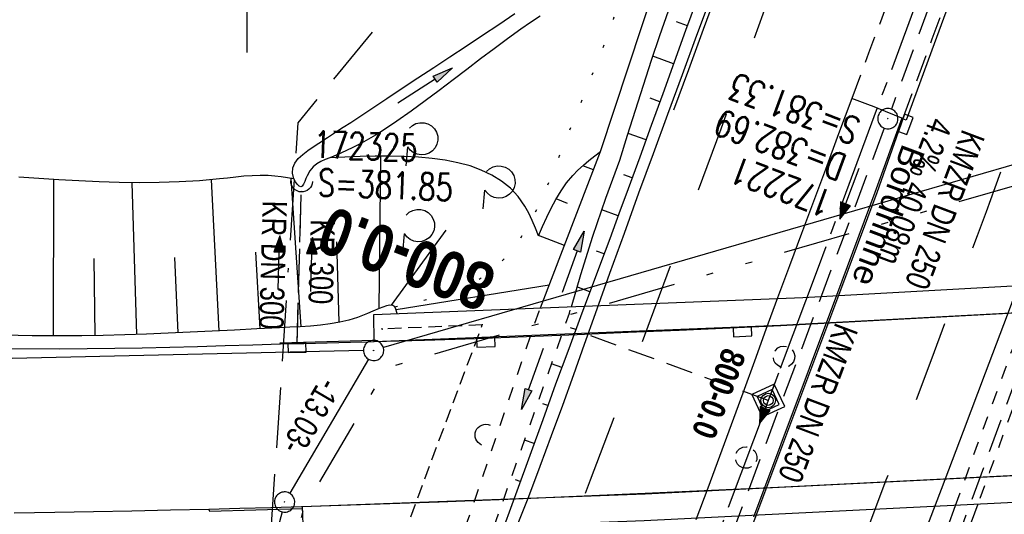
# Model space of a CAD drawing. Extents: x 508935 to 509681, y 453001 to 454023.
# Tile 19 of 36: x 509283 to 509356, y 453461 to 453497. Entities that reach past the tile are written whole.
import ezdxf
from ezdxf.enums import TextEntityAlignment as Align

# ---------------------------------------------------------------- set-up
doc = ezdxf.new("R2010")
doc.units = 0
doc.header["$LTSCALE"] = 10
doc.header["$MEASUREMENT"] = 0
for name, pattern in [('ACAD_ISO16W100', [73, 15, -6.5, 15, -6.5, 15, -7, 1, -7]), ('ACHSE', [5.5, 4, -0.5, 0.5, -0.5]), ('AUSGEZOGEN', [0]), ('LT00', [0]), ('LT01', [0.2, 0.1, -0.1]), ('LT02', [0.4, 0.2, -0.2]), ('LT07', [0.22, 0.02, -0.2]), ('LT09', [0.54, 0.2, -0.1, 0.02, -0.1, 0.02, -0.1]), ('LT11', [0.3, 0.2, -0.1]), ('LT12', [0.4, 0.3, -0.1]), ('LT17', [0.15, 0.1, -0.05]), ('STRICHLINIE2', [0.375, 0.25, -0.125])]:
    doc.linetypes.add(name, pattern=pattern)
doc.layers.get('0').update_dxf_attribs({"linetype": 'LT00'})
for name, color, linetype in [('--EK_FBR', 1, 'LT00'), ('--EK_Halt-Pfeil', 4, 'LT00'), ('--EK_Haltung', 7, 'STRICHLINIE2'), ('--EK_Haltung-Text', 140, 'LT00'), ('--EK_Schacht-Text', 5, 'LT00'), ('--EK_STATIONSZEICHEN', 19, 'LT00'), ('--EK_STATIONSZEICHEN_NR', 19, 'LT17'), ('--EL_DFK_AB_L', 21, 'LT00'), ('--EL_DFK_AB_P', 7, 'LT00'), ('--EL_Halt-Pfeil', 4, 'LT00'), ('--EL_Haltung', 182, 'STRICHLINIE2'), ('--EL_Haltung-Text', 182, 'LT00'), ('-AX-093', 35, 'ACHSE'), ('-STATIONSZEICHEN', 19, 'LT00'), ('-STATIONZEICHEN_NR', 19, 'LT00'), ('ABSTAND', 8, 'LT00'), ('BAB-KABEL', 220, 'ACAD_ISO16W100'), ('DFK_AB_L', 21, 'LT00'), ('DFK_AB_P', 7, 'LT00'), ('DL', 182, 'LT12'), ('DL_PFEIL', 201, 'LT00'), ('DL_TEXT', 182, 'LT00'), ('GEHOELZ_SYMB', 252, 'Continuous'), ('GEMARKUNGSGRENZE', 3, 'LT09'), ('MITTELSTREIFEN-Ü_LINIE', 250, 'LT11'), ('PFEIL', 140, 'AUSGEZOGEN'), ('RINNE_TEXT', 11, 'Continuous'), ('V118_AFBR_BAB', 250, 'LT00'), ('V118_BOESCH', 250, 'LT00'), ('V118_BOSCHUNG', 250, 'LT00'), ('V118_BR_KAPPE', 30, 'LT00'), ('V118_BR_WID', 30, 'LT17'), ('V118_BRUECK', 30, 'LT17'), ('V118_ENTWÄSSERUNG', 182, 'LT00'), ('V118_GEHOELZ', 250, 'LT07'), ('V118_GRABEN', 250, 'LT00'), ('V118_H_BORD', 8, 'LT00'), ('V118_KA_PRUF', 182, 'LT00'), ('V118_LD_MARK', 250, 'LT00'), ('V118_LG_MARK', 250, 'LT02'), ('V118_PARK_MS', 1, 'LT00'), ('V118_RASTER', 250, 'LT00'), ('V118_SINKK', 182, 'LT00'), ('V118_UK_DURCH', 182, 'LT00'), ('V118_Verdeckt', 253, 'LT00')]:
    doc.layers.add(name, color=color, linetype=linetype)
doc.styles.add('Arial', font='ARIAL.TTF')
doc.styles.add('Haltungsbeschriftung', font='ARIAL.TTF', dxfattribs={"width": 0.75})
doc.styles.add('Knoten', font='ARIALBD.TTF', dxfattribs={"width": 0.8, "height": 1.8})
doc.styles.add('schachtbeschriftung', font='romans.shx', dxfattribs={"width": 0.75, "height": 2})
doc.styles.get("Standard").update_dxf_attribs({"font": 'ARIAL.TTF'})

# ---------------------------------------------------------------- blocks, each defined once
blk = doc.blocks.new('SYMB0003')
at = {"color": 0, "linetype": 'ByBlock'}
for p, q in [((-0.015712, 0), (0.010166, 0.012015)), ((0, -0.021257), (-0.015712, 0)), ((0.010166, 0.012015), (0, -0.021257))]:
    blk.add_line(p, q, dxfattribs=at)
for points in [[(-0.031395, 0.499013), (-0.093691, 0.491144), (-0.154509, 0.475528), (-0.21289, 0.452414), (-0.267913, 0.422164), (-0.318712, 0.385257), (-0.364484, 0.342274), (-0.404509, 0.293893), (-0.438154, 0.240877), (-0.464888, 0.184062), (-0.484292, 0.124345), (-0.496058, 0.062667), (-0.5, 0)], [(0.5, 0), (0.496057, 0.062667), (0.484292, 0.124345), (0.464888, 0.184062), (0.438153, 0.240877), (0.404509, 0.293893), (0.364484, 0.342274), (0.318712, 0.385257), (0.267913, 0.422164), (0.21289, 0.452414), (0.154509, 0.475528), (0.093691, 0.491144), (0.031395, 0.499013), (-0.031395, 0.499013)], [(-0.5, 0), (-0.496058, -0.062667), (-0.484292, -0.124345), (-0.464888, -0.184062), (-0.438154, -0.240877), (-0.404509, -0.293893), (-0.364485, -0.342274), (-0.318712, -0.385257), (-0.267914, -0.422164), (-0.21289, -0.452414), (-0.154509, -0.475529), (-0.093691, -0.491144), (-0.031395, -0.499014), (0.031395, -0.499014)], [(0.031395, -0.499014), (0.093691, -0.491144), (0.154509, -0.475529), (0.21289, -0.452414), (0.267914, -0.422164), (0.318712, -0.385257), (0.364485, -0.342274), (0.404509, -0.293893), (0.438154, -0.240877), (0.464889, -0.184062), (0.484292, -0.124345), (0.496058, -0.062667), (0.5, 0)]]:
    blk.add_lwpolyline(points, dxfattribs=at)
blk = doc.blocks.new('Pfreil3')
at = {"layer": 'PFEIL'}
blk.add_hatch(color=256, dxfattribs=at).paths.add_polyline_path([(-1.549, 0.273), (-1.549, -0.273), (0, 0)])
for p, q in [((-1.549, 0), (-4.831, 0)), ((-1.549, -0.273), (-1.549, 0.273)), ((-1.549, 0.273), (0, 0)), ((0, 0), (-1.549, -0.273))]:
    blk.add_line(p, q, dxfattribs=at)
blk = doc.blocks.new('GEHOELZ_SYMB')
at = {"layer": 'GEHOELZ_SYMB'}
blk.add_line((0, 0), (1.4, 0), dxfattribs=at)
blk.add_lwpolyline([(-1.388, 0.017), (-1.612, 0.221), (-1.778, 0.474), (-1.876, 0.761), (-1.898, 1.063), (-1.844, 1.361), (-1.718, 1.636), (-1.526, 1.87), (-1.282, 2.05), (-1, 2.162), (-0.7, 2.2), (-0.4, 2.162), (-0.118, 2.05), (0.126, 1.87), (0.318, 1.636), (0.444, 1.361), (0.498, 1.063), (0.476, 0.761), (0.378, 0.474), (0.212, 0.221), (-0.012, 0.017)], dxfattribs=at)
blk = doc.blocks.new('SYMB0652')
at = {"color": 0, "linetype": 'ByBlock'}
blk.add_lwpolyline([(-0.15, -0.075), (0.15, -0.075), (0.15, 0.075), (-0.15, 0.075), (-0.15, -0.075)], dxfattribs=at)
blk = doc.blocks.new('SYMB1107')
at = {"color": 0, "linetype": 'ByBlock'}
for points in [[(-0.2, 0), (-0.196157, 0.039018), (-0.184776, 0.076537), (-0.166294, 0.111114), (-0.141421, 0.141421), (-0.111114, 0.166294), (-0.076537, 0.184776), (-0.039018, 0.196157), (0, 0.2)], [(0, 0.2), (0.039018, 0.196157), (0.076537, 0.184776), (0.111114, 0.166294), (0.141421, 0.141421), (0.166294, 0.111114), (0.184776, 0.076537), (0.196157, 0.039018), (0.2, 0)]]:
    blk.add_lwpolyline(points, dxfattribs=at)
blk = doc.blocks.new('SYMB0011')
at = {"color": 0, "linetype": 'ByBlock'}
for p, q in [((0.5, 0), (-0.5, 0)), ((0, 0.5), (0, -0.5))]:
    blk.add_line(p, q, dxfattribs=at)
blk = doc.blocks.new('SYMB0070')
at = {"color": 0, "linetype": 'ByBlock'}
for p, q in [((-0.5, 0), (0.2, 0)), ((0.5, 0), (0.2, 0.1)), ((0.2, 0.1), (0.2, 0)), ((0.468, 0), (0.21, 0.086)), ((0.21, 0.086), (0.21, -0.086)), ((0.21, -0.086), (0.468, 0)), ((0.22, -0.072), (0.437, 0)), ((0.23, -0.058), (0.405, 0)), ((0.24, -0.045), (0.374, 0)), ((0.342, 0), (0.25, 0.031)), ((0.25, 0.031), (0.25, -0.031)), ((0.25, -0.031), (0.342, 0)), ((0.26, -0.017), (0.31, 0)), ((0.27, -0.003), (0.279, 0))]:
    blk.add_line(p, q, dxfattribs=at)
for points in [[(0.2, 0), (0.2, -0.1), (0.5, 0)], [(0.437, 0), (0.22, 0.072), (0.22, -0.072)], [(0.405, 0), (0.23, 0.058), (0.23, -0.058)], [(0.374, 0), (0.24, 0.045), (0.24, -0.045)], [(0.31, 0), (0.26, 0.017), (0.26, -0.017)], [(0.279, 0), (0.27, 0.003), (0.27, -0.003)]]:
    blk.add_lwpolyline(points, dxfattribs=at)
blk = doc.blocks.new('Netzknoten_SYMB')
at = {"flags": 128}
blk.add_lwpolyline([(0, -0.864), (0.864, 0), (0, 0.864), (-0.864, 0)], close=True, dxfattribs=at)
blk.add_circle((0, 0), 0.36)

msp = doc.modelspace()

# ---------------------------------------------------------------- linework, layer by layer
at = {"layer": '--EK_FBR'}
for points in [[(509369.056, 453545.287), (509367.78, 453541.744), (509366.503, 453538.201), (509365.223, 453534.66), (509363.938, 453531.12), (509362.589, 453527.42), (509361.235, 453523.723), (509359.877, 453520.026), (509358.518, 453516.33), (509357.159, 453512.634), (509355.081, 453506.976), (509353.006, 453501.317), (509350.933, 453495.657), (509348.86, 453489.997), (509348.623, 453490.086)], [(509335.105, 453501.091), (509333.318, 453496.259), (509332.238, 453493.341), (509331.16, 453490.423), (509330.086, 453487.504), (509329.018, 453484.582), (509327.938, 453481.601), (509326.865, 453478.618), (509325.798, 453475.632), (509324.989, 453473.366), (509324.179, 453471.101), (509323.363, 453468.838), (509322.537, 453466.578), (509321.699, 453464.324), (509320.844, 453462.075), (509319.97, 453459.835)], [(509348.536, 453490.133), (509346.789, 453490.848), (509346.475, 453490.985), (509346.024, 453491.149), (509344.828, 453491.595)], [(509374.249, 453476.621), (509339.559, 453474.747), (509335.787, 453474.574), (509332.014, 453474.403), (509328.242, 453474.237), (509324.469, 453474.078), (509320.696, 453473.927), (509316.923, 453473.788), (509313.149, 453473.662), (509309.375, 453473.552), (509308.909, 453473.54)], [(509375.013, 453464.618), (509368.82, 453464.271), (509363.907, 453464.013), (509358.993, 453463.756), (509354.08, 453463.501), (509349.166, 453463.25), (509344.252, 453463.004), (509339.338, 453462.765), (509334.423, 453462.532), (509329.508, 453462.309), (509324.413, 453462.088), (509319.317, 453461.878), (509314.22, 453461.681), (509309.123, 453461.498), (509304.026, 453461.329), (509301.737, 453461.258), (509299.447, 453461.192), (509297.158, 453461.131), (509294.301, 453461.064), (509291.443, 453461.004), (509288.586, 453460.95), (509285.728, 453460.898), (509282.704, 453460.843)]]:
    msp.add_lwpolyline(points, dxfattribs=at)
at = {"layer": '--EK_FBR', "color": 2}
for points in [[(509365.263, 453499.77), (509364.013, 453496.303), (509362.755, 453492.838), (509361.169, 453488.508), (509359.571, 453484.182), (509357.962, 453479.859), (509356.343, 453475.54), (509354.716, 453471.224), (509353.083, 453466.909), (509351.445, 453462.597), (509349.805, 453458.285), (509348.163, 453453.974), (509346.522, 453449.663), (509344.882, 453445.351), (509343.203, 453440.925), (509341.526, 453436.498), (509339.85, 453432.071), (509338.173, 453427.645), (509336.495, 453423.219), (509334.813, 453418.794), (509333.127, 453414.371), (509331.434, 453409.949), (509329.734, 453405.531), (509328.025, 453401.115)], [(509344.828, 453491.595), (509343.851, 453488.969), (509342.873, 453486.343), (509341.985, 453483.962), (509341.097, 453481.58), (509340.211, 453479.198), (509339.328, 453476.815), (509338.464, 453474.465), (509337.602, 453472.114), (509336.741, 453469.763), (509335.88, 453467.412), (509335.015, 453465.063), (509334.144, 453462.715), (509333.267, 453460.37)], [(509348.623, 453490.086), (509346.674, 453484.599), (509343.839, 453477.002), (509337.611, 453460.39), (509336.62, 453457.754), (509335.626, 453455.12), (509334.629, 453452.486), (509333.63, 453449.853), (509330.261, 453440.98), (509326.887, 453432.108), (509323.507, 453423.239), (509320.121, 453414.372), (509316.728, 453405.508), (509314.427, 453399.511)], [(509308.909, 453473.54), (509307.644, 453473.507), (509305.914, 453473.464), (509304.183, 453473.42), (509302.452, 453473.375), (509300.405, 453473.317), (509298.359, 453473.256), (509296.312, 453473.196), (509294.265, 453473.14), (509292.218, 453473.091), (509290.171, 453473.052), (509288.124, 453473.027), (509286.077, 453473.018), (509282.412, 453473.05)]]:
    msp.add_lwpolyline(points, dxfattribs=at)
at = {"layer": '--EK_Haltung'}
for p, q in [((509360.975, 453526.889), (509347.76, 453490.807)), ((509347.238, 453489.401), (509333.674, 453453.283)), ((509362.347, 453485.34), (509348.623, 453448.008)), ((509303.697, 453473.46), (509304.009, 453484.718))]:
    msp.add_line(p, q, dxfattribs=at)
at = {"layer": '--EK_STATIONSZEICHEN_NR', "ltscale": 2}
msp.add_line((509338.631, 453469.208), (509324.534, 453474.337), dxfattribs=at)
at = {"layer": '--EL_DFK_AB_L'}
for p, q in [((509389.7, 453496.22), (509310.091, 453473.129)), ((509308.621, 453472.903), (509262.86, 453471.866)), ((509308.991, 453472.273), (509303.15, 453462.327)), ((509302.58, 453460.953), (509298.23, 453444.335))]:
    msp.add_line(p, q, dxfattribs=at)
at = {"layer": '--EL_Haltung'}
for p, q in [((509360.975, 453526.889), (509347.76, 453490.807)), ((509347.238, 453489.401), (509333.674, 453453.283)), ((509362.347, 453485.34), (509348.623, 453448.008)), ((509303.697, 453473.46), (509304.009, 453484.718))]:
    msp.add_line(p, q, dxfattribs=at)
at = {"layer": '-AX-093', "ltscale": 0.2}
msp.add_lwpolyline([(509421.108, 453701.84), (509413.569, 453679.444), (509405.955, 453657.074), (509398.265, 453634.73), (509390.5, 453612.412), (509382.659, 453590.12), (509374.743, 453567.855), (509366.751, 453545.617), (509358.684, 453523.406), (509350.542, 453501.222), (509342.325, 453479.067), (509334.033, 453456.939), (509325.666, 453434.839), (509317.225, 453412.768), (509308.708, 453390.725)], dxfattribs=at)
at = {"layer": 'BAB-KABEL', "ltscale": 0.03, "flags": 128}
msp.add_lwpolyline([(509470.498, 453944.783), (509458.213, 453903.635), (509438.346, 453830.974), (509425.006, 453786.032), (509416.388, 453764.895), (509399.934, 453736.191), (509391.242, 453726.852), (509356.85, 453688.506), (509364.571, 453673.951), (509363.843, 453665.801), (509354.502, 453630.094), (509353.324, 453624.95), (509351.14, 453623.785), (509343.564, 453618.4), (509335.99, 453613.306), (509348.501, 453587.189), (509341.218, 453550.179), (509337.425, 453531.646), (509314.683, 453503.08), (509303.742, 453489.799), (509300.964, 453447.524), (509302.847, 453431.611), (509291.049, 453400.172), (509282.588, 453378.578), (509275.729, 453361.066), (509266.257, 453337.014), (509263.488, 453328.718), (509250.644, 453294.879), (509245.885, 453283.23), (509235.169, 453259.782), (509212.847, 453210.093), (509199.317, 453179.062), (509194.545, 453166.613), (509176.335, 453125.194), (509165.056, 453100.23), (509153.731, 453075.477)], dxfattribs=at)
at = {"layer": 'DFK_AB_L'}
for p, q in [((509389.7, 453496.22), (509310.091, 453473.129)), ((509308.621, 453472.903), (509262.86, 453471.866)), ((509308.991, 453472.273), (509303.15, 453462.327)), ((509302.58, 453460.953), (509298.23, 453444.335))]:
    msp.add_line(p, q, dxfattribs=at)
at = {"layer": 'DL'}
msp.add_line((509303.697, 453473.46), (509304.009, 453484.718), dxfattribs=at)
at = {"layer": 'GEMARKUNGSGRENZE', "ltscale": 2.5, "flags": 128}
msp.add_lwpolyline([(509064.794, 453493.539), (509115.666, 453493.789), (509114.721, 453490.246), (509103.711, 453448.955), (509101.601, 453441.027), (509106.674, 453440.126), (509113.766, 453437.484), (509130.367, 453431.273), (509136.638, 453428.953), (509143.035, 453426.566), (509146.821, 453440.81), (509182.341, 453440.519), (509186.971, 453459.15), (509216.713, 453458.926), (509222.723, 453442.666), (509299.196, 453442.101), (509304.169, 453461.099), (509310.362, 453471.644), (509387.508, 453494.023), (509371.849, 453463.35), (509457.376, 453469.849), (509461.261, 453455.45), (509502.162, 453462.793), (509525.977, 453465.298)], dxfattribs=at)
at = {"layer": 'MITTELSTREIFEN-Ü_LINIE', "flags": 128}
for points in [[(509365.099, 453546.846), (509365.099, 453546.846), (509364.05, 453543.962), (509362.996, 453541.08), (509361.939, 453538.199), (509360.883, 453535.318), (509359.829, 453532.436), (509358.777, 453529.545), (509357.729, 453526.653), (509356.683, 453523.761), (509355.636, 453520.868), (509354.588, 453517.976), (509353.535, 453515.086), (509352.304, 453511.726), (509351.066, 453508.367), (509349.823, 453505.011), (509348.576, 453501.656), (509347.327, 453498.302), (509346.077, 453494.949), (509344.828, 453491.595)], [(509348.623, 453490.086), (509350.793, 453496.021), (509352.963, 453501.955), (509355.134, 453507.89), (509357.308, 453513.823), (509358.901, 453518.167), (509360.494, 453522.51), (509362.087, 453526.854), (509363.678, 453531.198), (509365.397, 453535.901), (509367.114, 453540.605), (509368.83, 453545.31), (509368.978, 453545.712)]]:
    msp.add_lwpolyline(points, dxfattribs=at)
at = {"layer": 'V118_AFBR_BAB'}
for points in [[(509335.105, 453501.091), (509333.318, 453496.259), (509332.238, 453493.341), (509331.16, 453490.423), (509330.086, 453487.504), (509329.018, 453484.582), (509327.938, 453481.601), (509326.865, 453478.618), (509325.798, 453475.632), (509324.989, 453473.366), (509324.179, 453471.101), (509323.363, 453468.838), (509322.537, 453466.578), (509321.699, 453464.324), (509320.844, 453462.075), (509319.97, 453459.835)], [(509374.249, 453476.621), (509339.559, 453474.747), (509335.787, 453474.574), (509332.014, 453474.403), (509328.242, 453474.237), (509324.469, 453474.078), (509320.696, 453473.927), (509316.923, 453473.788), (509313.149, 453473.662), (509309.375, 453473.552), (509308.909, 453473.54)], [(509375.013, 453464.618), (509368.82, 453464.271), (509363.907, 453464.013), (509358.993, 453463.756), (509354.08, 453463.501), (509349.166, 453463.25), (509344.252, 453463.004), (509339.338, 453462.765), (509334.423, 453462.532), (509329.508, 453462.309), (509324.413, 453462.088), (509319.317, 453461.878), (509314.22, 453461.681), (509309.123, 453461.498), (509304.026, 453461.329), (509301.737, 453461.258), (509299.447, 453461.192), (509297.158, 453461.131), (509294.301, 453461.064), (509291.443, 453461.004), (509288.586, 453460.95), (509285.728, 453460.898), (509282.704, 453460.843)]]:
    msp.add_lwpolyline(points, dxfattribs=at)
at = {"layer": 'V118_AFBR_BAB', "color": 0}
for points in [[(509365.263, 453499.77), (509364.013, 453496.303), (509362.755, 453492.838), (509361.169, 453488.508), (509359.571, 453484.182), (509357.962, 453479.859), (509356.343, 453475.54), (509354.716, 453471.224), (509353.083, 453466.909), (509351.445, 453462.597), (509349.805, 453458.285), (509348.163, 453453.974), (509346.522, 453449.663), (509344.882, 453445.351), (509343.203, 453440.925), (509341.526, 453436.498), (509339.85, 453432.071), (509338.173, 453427.645), (509336.495, 453423.219), (509334.813, 453418.794), (509333.127, 453414.371), (509331.434, 453409.949), (509329.734, 453405.531), (509328.025, 453401.115)], [(509344.828, 453491.595), (509343.851, 453488.969), (509342.873, 453486.343), (509341.985, 453483.962), (509341.097, 453481.58), (509340.211, 453479.198), (509339.328, 453476.815), (509338.464, 453474.465), (509337.602, 453472.114), (509336.741, 453469.763), (509335.88, 453467.412), (509335.015, 453465.063), (509334.144, 453462.715), (509333.267, 453460.37)], [(509348.623, 453490.086), (509346.674, 453484.599), (509343.839, 453477.002), (509337.611, 453460.39), (509336.62, 453457.754), (509335.626, 453455.12), (509334.629, 453452.486), (509333.63, 453449.853), (509330.261, 453440.98), (509326.887, 453432.108), (509323.507, 453423.239), (509320.121, 453414.372), (509316.728, 453405.508), (509314.427, 453399.511)], [(509308.909, 453473.54), (509307.644, 453473.507), (509305.914, 453473.464), (509304.183, 453473.42), (509302.452, 453473.375), (509300.405, 453473.317), (509298.359, 453473.256), (509296.312, 453473.196), (509294.265, 453473.14), (509292.218, 453473.091), (509290.171, 453473.052), (509288.124, 453473.027), (509286.077, 453473.018), (509282.412, 453473.05)]]:
    msp.add_lwpolyline(points, dxfattribs=at)
at = {"layer": 'V118_BOESCH'}
for points in [[(509333.609, 453499.65), (509332.507, 453496.637), (509331.655, 453494.288), (509330.805, 453491.937), (509329.955, 453489.587), (509329.102, 453487.238), (509328.242, 453484.891), (509327.559, 453483.047), (509326.873, 453481.205), (509326.184, 453479.364), (509325.495, 453477.523), (509325.003, 453476.201)], [(509321.59, 453481.419), (509321.361, 453481.995), (509321.123, 453482.561), (509320.868, 453483.106), (509320.586, 453483.619), (509320.086, 453484.331), (509319.508, 453484.948), (509318.857, 453485.477), (509318.138, 453485.925), (509317.356, 453486.297), (509316.516, 453486.6), (509315.625, 453486.84), (509314.686, 453487.023), (509313.706, 453487.157), (509312.689, 453487.246), (509311.641, 453487.297), (509310.567, 453487.317), (509309.472, 453487.312), (509308.361, 453487.288), (509307.239, 453487.251), (509306.113, 453487.208)], [(509321.59, 453481.419), (509321.894, 453482.109), (509322.206, 453482.792), (509322.533, 453483.463), (509322.883, 453484.115), (509323.264, 453484.742), (509323.683, 453485.337), (509324.148, 453485.895), (509324.524, 453486.279), (509324.923, 453486.645), (509325.339, 453486.996), (509325.767, 453487.337), (509326.201, 453487.674)], [(509303.462, 453485.634), (509302.986, 453485.712), (509302.511, 453485.783), (509302.035, 453485.842), (509301.558, 453485.88), (509300.956, 453485.895), (509300.353, 453485.876), (509299.748, 453485.832), (509299.144, 453485.772), (509298.538, 453485.703), (509297.933, 453485.635), (509296.447, 453485.499), (509294.96, 453485.41), (509293.472, 453485.362), (509291.984, 453485.35), (509290.495, 453485.37), (509289.007, 453485.417), (509287.52, 453485.485), (509286.034, 453485.57), (509284.548, 453485.667), (509283.065, 453485.77)], [(509311.111, 453475.652), (509311.02, 453475.989), (509310.944, 453476.146), (509310.786, 453476.254), (509310.57, 453476.271), (509310.316, 453476.222), (509310.043, 453476.131), (509309.771, 453476.022), (509309.319, 453475.83), (509308.916, 453475.658), (509308.541, 453475.503), (509308.174, 453475.366), (509307.53, 453475.17), (509306.853, 453475.015), (509306.149, 453474.893), (509305.422, 453474.801), (509304.678, 453474.73), (509303.922, 453474.677), (509303.161, 453474.634), (509302.399, 453474.597), (509300.71, 453474.514), (509299.043, 453474.429), (509297.395, 453474.346), (509295.763, 453474.266), (509294.143, 453474.192), (509292.532, 453474.127), (509290.927, 453474.072), (509289.325, 453474.031), (509287.722, 453474.005), (509286.115, 453473.996), (509284.049, 453474.013), (509281.974, 453474.059)]]:
    msp.add_lwpolyline(points, dxfattribs=at)
at = {"layer": 'V118_BOSCHUNG'}
for p, q in [((509332.635, 453496.988), (509331.836, 453497.282)), ((509331.611, 453494.168), (509330.071, 453494.734)), ((509330.592, 453491.346), (509329.868, 453491.613)), ((509329.571, 453488.526), (509328.241, 453489.014)), ((509309.787, 453476.029), (509309.902, 453487.316)), ((509325.672, 453486.299), (509324.877, 453486.605)), ((509328.542, 453485.707), (509327.92, 453485.936)), ((509285.625, 453473.997), (509285.649, 453485.594)), ((509291.815, 453474.101), (509291.458, 453485.354)), ((509297.91, 453474.372), (509297.351, 453485.576)), ((509303.991, 453474.681), (509303.265, 453485.667)), ((509323.749, 453483.824), (509322.904, 453484.15)), ((509327.502, 453482.893), (509326.284, 453483.341)), ((509310.694, 453476.277), (509314.748, 453481.834)), ((509323.516, 453480.699), (509321.598, 453481.438)), ((509306.826, 453475.008), (509306.632, 453480.976)), ((509300.946, 453474.525), (509300.623, 453480.199)), ((509326.453, 453480.083), (509325.893, 453480.288)), ((509288.727, 453474.019), (509288.636, 453479.728)), ((509294.876, 453474.225), (509294.635, 453479.806)), ((509311.033, 453475.952), (509322.393, 453477.786)), ((509325.402, 453477.273), (509324.449, 453477.623))]:
    msp.add_line(p, q, dxfattribs=at)
at = {"layer": 'V118_BR_KAPPE'}
for points in [[(509374.22, 453476.616), (509339.551, 453474.773), (509309.409, 453473.566), (509309.376, 453475.583), (509341.194, 453476.842), (509374.097, 453478.664), (509374.22, 453476.616)], [(509368.783, 453464.228), (509368.862, 453462.239), (509329.428, 453460.291), (509304.171, 453459.329), (509304.09, 453461.35), (509329.493, 453462.298), (509368.783, 453464.228)]]:
    msp.add_lwpolyline(points, dxfattribs=at)
at = {"layer": 'V118_BR_WID'}
for p, q in [((509317.428, 453474.811), (509309.998, 453474.509)), ((509312.118, 453460.592), (509317.428, 453474.811))]:
    msp.add_line(p, q, dxfattribs=at)
at = {"layer": 'V118_BRUECK', "flags": 128}
for points in [[(509340.593, 453472.525), (509340.578, 453472.298), (509340.499, 453472.084), (509340.364, 453471.898), (509340.177, 453471.753), (509339.958, 453471.666), (509339.725, 453471.649), (509339.508, 453471.703), (509339.31, 453471.816), (509339.15, 453471.978), (509339.044, 453472.177), (509339.005, 453472.431), (509339.049, 453472.69), (509339.166, 453472.924), (509339.346, 453473.106), (509339.552, 453473.205), (509339.781, 453473.24), (509340.012, 453473.212), (509340.224, 453473.123), (509340.408, 453472.964), (509340.535, 453472.757), (509340.593, 453472.525)], [(509336.905, 453464.182), (509336.698, 453464.234), (509336.51, 453464.34), (509336.358, 453464.491), (509336.253, 453464.676), (509336.2, 453464.883), (509336.202, 453465.096), (509336.257, 453465.292), (509336.36, 453465.468), (509336.505, 453465.612), (509336.743, 453465.735), (509337.009, 453465.775), (509337.272, 453465.727), (509337.466, 453465.617), (509337.625, 453465.456), (509337.737, 453465.259), (509337.79, 453465.044), (509337.776, 453464.818), (509337.696, 453464.605), (509337.56, 453464.422), (509337.368, 453464.279), (509337.143, 453464.196), (509336.905, 453464.182)]]:
    msp.add_lwpolyline(points, dxfattribs=at)
at = {"layer": 'V118_GEHOELZ', "flags": 128}
msp.add_lwpolyline([(509310.944, 453476.146), (509311.779, 453476.335), (509312.609, 453476.53), (509313.429, 453476.738), (509314.233, 453476.966), (509315.016, 453477.221), (509315.773, 453477.507), (509316.498, 453477.833), (509317.188, 453478.205), (509317.835, 453478.629), (509318.53, 453479.193), (509319.167, 453479.827), (509319.751, 453480.525), (509320.289, 453481.28), (509320.786, 453482.082), (509321.247, 453482.925), (509321.678, 453483.801), (509322.085, 453484.702), (509322.472, 453485.62), (509322.845, 453486.547), (509323.21, 453487.477), (509323.572, 453488.4), (509324.04, 453489.571), (509324.51, 453490.723), (509324.976, 453491.86), (509325.438, 453492.987), (509325.89, 453494.107), (509326.329, 453495.225), (509326.753, 453496.345), (509327.157, 453497.47), (509327.539, 453498.605), (509327.894, 453499.753), (509328.231, 453500.955), (509328.539, 453502.172), (509328.819, 453503.399), (509329.075, 453504.633), (509329.308, 453505.869), (509329.521, 453507.104), (509329.716, 453508.333), (509329.871, 453509.381), (509330.021, 453510.425), (509330.171, 453511.469), (509330.328, 453512.516), (509330.498, 453513.571), (509330.687, 453514.636), (509330.902, 453515.715), (509331.147, 453516.812), (509331.247, 453517.23), (509331.34, 453517.647), (509331.412, 453518.06), (509331.452, 453518.464), (509331.446, 453518.856), (509331.382, 453519.232), (509331.237, 453519.619), (509331.025, 453519.986), (509330.761, 453520.34), (509330.462, 453520.684), (509330.144, 453521.024), (509329.824, 453521.363), (509329.394, 453521.841), (509328.984, 453522.322), (509328.584, 453522.799), (509328.187, 453523.266), (509327.786, 453523.717), (509327.372, 453524.145), (509326.938, 453524.543), (509326.231, 453525.083), (509325.467, 453525.547), (509324.652, 453525.942), (509323.793, 453526.273), (509322.897, 453526.546), (509321.969, 453526.768), (509321.016, 453526.943), (509320.046, 453527.079), (509319.063, 453527.18), (509318.075, 453527.253), (509317.088, 453527.304), (509315.498, 453527.35), (509313.927, 453527.358), (509312.373, 453527.335), (509310.833, 453527.287), (509309.308, 453527.219), (509307.793, 453527.137), (509306.289, 453527.048), (509304.794, 453526.958), (509303.305, 453526.872), (509301.822, 453526.797), (509300.341, 453526.738), (509298.863, 453526.702), (509297.385, 453526.696), (509295.905, 453526.723), (509294.422, 453526.792), (509293.107, 453526.89), (509291.789, 453527.019), (509290.468, 453527.172), (509289.144, 453527.345), (509287.818, 453527.53), (509286.49, 453527.723), (509285.16, 453527.917), (509283.829, 453528.106), (509282.497, 453528.285), (509281.165, 453528.447), (509279.832, 453528.587), (509278.5, 453528.699), (509277.168, 453528.776), (509275.447, 453528.819), (509273.727, 453528.8), (509272.009, 453528.725), (509270.292, 453528.598), (509268.576, 453528.424), (509266.861, 453528.209), (509265.147, 453527.958), (509263.434, 453527.676), (509261.722, 453527.369), (509260.01, 453527.04), (509258.298, 453526.697), (509256.587, 453526.343), (509254.875, 453525.983), (509252.564, 453526.6), (509255.664, 453538.957), (509257.76, 453546.977), (509259.161, 453551.981), (509260.286, 453555.62), (509262.603, 453554.113), (509266.192, 453551.761), (509266.361, 453543.474), (509266.386, 453542.706), (509266.43, 453541.904), (509266.498, 453541.079), (509266.592, 453540.24), (509266.715, 453539.4), (509266.871, 453538.568), (509267.062, 453537.757), (509267.292, 453536.976), (509267.564, 453536.238), (509267.88, 453535.552), (509268.245, 453534.93), (509268.66, 453534.383), (509269.129, 453533.921), (509269.656, 453533.556), (509270.207, 453533.307), (509270.806, 453533.143), (509271.448, 453533.052), (509272.126, 453533.026), (509272.835, 453533.051), (509273.569, 453533.118), (509274.323, 453533.215), (509275.089, 453533.331), (509275.864, 453533.456), (509276.641, 453533.579), (509277.414, 453533.688), (509278.636, 453533.817), (509279.837, 453533.89), (509281.018, 453533.913), (509282.18, 453533.895), (509283.327, 453533.84), (509284.459, 453533.756), (509285.58, 453533.65), (509286.691, 453533.529), (509287.795, 453533.399), (509288.893, 453533.266), (509289.988, 453533.139), (509291.082, 453533.022), (509292.176, 453532.924), (509293.273, 453532.85), (509294.376, 453532.809), (509295.603, 453532.805), (509296.838, 453532.841), (509298.08, 453532.911), (509299.328, 453533.01), (509300.582, 453533.129), (509301.839, 453533.263), (509303.1, 453533.406), (509304.364, 453533.551), (509305.629, 453533.692), (509306.894, 453533.822), (509308.16, 453533.936), (509309.424, 453534.025), (509310.686, 453534.085), (509311.946, 453534.109), (509313.202, 453534.091), (509314.453, 453534.023), (509315.698, 453533.9), (509316.937, 453533.715), (509318.169, 453533.462), (509319.043, 453533.239), (509319.913, 453532.985), (509320.78, 453532.71), (509321.645, 453532.423), (509322.509, 453532.13), (509323.371, 453531.84), (509324.233, 453531.563), (509325.095, 453531.305), (509325.957, 453531.075), (509326.822, 453530.881), (509327.688, 453530.733), (509328.557, 453530.637), (509329.429, 453530.602), (509330.33, 453530.637), (509331.233, 453530.738), (509332.137, 453530.9), (509333.04, 453531.117), (509333.94, 453531.382), (509334.835, 453531.689), (509335.485, 453531.938), (509336.122, 453532.211), (509336.738, 453532.512), (509337.324, 453532.845), (509337.871, 453533.217), (509338.37, 453533.63), (509338.874, 453534.157), (509339.31, 453534.74), (509339.686, 453535.371), (509340.009, 453536.046), (509340.286, 453536.758), (509340.524, 453537.501), (509340.729, 453538.27), (509340.909, 453539.058), (509341.071, 453539.86), (509341.22, 453540.669), (509341.366, 453541.48), (509341.514, 453542.287), (509341.816, 453543.79), (509342.149, 453545.26), (509342.508, 453546.702), (509342.89, 453548.119), (509343.292, 453549.516), (509343.709, 453550.896), (509344.139, 453552.263), (509344.578, 453553.621), (509345.022, 453554.975), (509345.467, 453556.327), (509345.912, 453557.682), (509346.35, 453559.045), (509346.875, 453560.72), (509347.389, 453562.409), (509347.894, 453564.108), (509348.393, 453565.816), (509348.888, 453567.529), (509349.38, 453569.244)], dxfattribs=at)
at = {"layer": 'V118_GRABEN'}
for points in [[(509321.734, 453476.072), (509326.201, 453487.674), (509330.312, 453500.168)], [(509324.032, 453476.163), (509324.726, 453478.546), (509325.625, 453481.391), (509326.59, 453484.215), (509327.618, 453487.016), (509328.197, 453488.873), (509328.779, 453490.729), (509329.369, 453492.582), (509329.971, 453494.43), (509330.588, 453496.273), (509331.225, 453498.109)], [(509321.712, 453497.703), (509320.998, 453497.228), (509320.287, 453496.736), (509319.3, 453496.027), (509318.306, 453495.29), (509317.303, 453494.53), (509316.291, 453493.756), (509315.27, 453492.975), (509314.241, 453492.194), (509313.202, 453491.42), (509312.153, 453490.66), (509311.094, 453489.922), (509310.026, 453489.212), (509309.51, 453488.886), (509308.989, 453488.572), (509308.459, 453488.275), (509307.885, 453487.983), (509307.3, 453487.711), (509306.708, 453487.454), (509306.113, 453487.208), (509305.784, 453487.073), (509305.464, 453486.924), (509305.16, 453486.745), (509304.881, 453486.521), (509304.636, 453486.237), (509304.431, 453485.876), (509304.342, 453485.655), (509304.259, 453485.435), (509304.176, 453485.244), (509304.083, 453485.108), (509303.976, 453485.054), (509303.844, 453485.103), (509303.704, 453485.236), (509303.572, 453485.424), (509303.462, 453485.634), (509303.348, 453486.057), (509303.38, 453486.446), (509303.532, 453486.807), (509303.783, 453487.142), (509304.108, 453487.454), (509304.485, 453487.746), (509304.89, 453488.022), (509305.299, 453488.284), (509305.948, 453488.699), (509306.553, 453489.091), (509307.123, 453489.465), (509307.668, 453489.824), (509308.194, 453490.174), (509308.711, 453490.518), (509309.228, 453490.863), (509310.338, 453491.601), (509311.478, 453492.355), (509312.642, 453493.124), (509313.824, 453493.904), (509315.021, 453494.693), (509316.227, 453495.489), (509317.437, 453496.29), (509318.646, 453497.093), (509319.849, 453497.896)], [(509330.543, 453402.955), (509332.289, 453407.331), (509333.422, 453410.171), (509334.552, 453413.011), (509335.679, 453415.853), (509336.8, 453418.698), (509337.914, 453421.545), (509339.018, 453424.395), (509340.112, 453427.25), (509341.192, 453430.11), (509342.27, 453433.004), (509343.335, 453435.904), (509344.39, 453438.806), (509345.438, 453441.712), (509346.481, 453444.619), (509347.522, 453447.527), (509348.752, 453450.962), (509350.344, 453455.397), (509351.941, 453459.831), (509352.521, 453461.432)], [(509354.165, 453461.513), (509353.441, 453459.516), (509351.86, 453455.114), (509350.29, 453450.707), (509349.006, 453447.08), (509348.129, 453444.591), (509347.252, 453442.102), (509346.371, 453439.614), (509345.485, 453437.129), (509344.589, 453434.647), (509343.681, 453432.169), (509342.757, 453429.698), (509341.793, 453427.173), (509340.812, 453424.654), (509339.819, 453422.141), (509338.815, 453419.63), (509337.806, 453417.123), (509336.793, 453414.616), (509335.779, 453412.11), (509334.77, 453409.602), (509333.766, 453407.092), (509332.523, 453403.947)]]:
    msp.add_lwpolyline(points, dxfattribs=at)
at = {"layer": 'V118_H_BORD'}
msp.add_line((509348.536, 453490.133), (509348.623, 453490.086), dxfattribs=at)
for points in [[(509348.536, 453490.133), (509346.541, 453484.631), (509343.703, 453477.003), (509337.53, 453460.566)], [(509302.452, 453473.375), (509302.445, 453473.477), (509309.364, 453473.69)], [(509297.158, 453461.131), (509297.196, 453460.992), (509304.059, 453461.192)]]:
    msp.add_lwpolyline(points, dxfattribs=at)
at = {"layer": 'V118_LD_MARK'}
msp.add_lwpolyline([(509331.638, 453490.751), (509332.737, 453493.739), (509333.836, 453496.727), (509335.57, 453501.431)], dxfattribs=at)
at = {"layer": 'V118_LG_MARK', "ltscale": 3, "flags": 128}
for points in [[(509315.416, 453379.592), (509316.525, 453382.417), (509317.631, 453385.242), (509319.079, 453388.959), (509320.52, 453392.678), (509321.956, 453396.4), (509323.386, 453400.124), (509324.813, 453403.849), (509326.238, 453407.575), (509329.509, 453416.147), (509332.773, 453424.721), (509336.03, 453433.298), (509338.108, 453438.78), (509340.184, 453444.263), (509342.259, 453449.747), (509343.97, 453454.27), (509345.679, 453458.794), (509347.385, 453463.319), (509349.086, 453467.846), (509350.781, 453472.375), (509352.469, 453476.907), (509354.148, 453481.442), (509354.803, 453483.22), (509355.452, 453484.999), (509356.093, 453486.782), (509356.618, 453488.267), (509357.139, 453489.754), (509357.658, 453491.242), (509358.181, 453492.728), (509358.709, 453494.212), (509359.408, 453496.132), (509360.12, 453498.047), (509360.843, 453499.958), (509361.573, 453501.867), (509362.307, 453503.774), (509363.043, 453505.681), (509363.775, 453507.588), (509364.503, 453509.498), (509365.489, 453512.122), (509366.461, 453514.752), (509367.423, 453517.385), (509368.377, 453520.021), (509369.326, 453522.658), (509370.273, 453525.297), (509371.221, 453527.935), (509372.502, 453531.486), (509373.787, 453535.036), (509375.075, 453538.585), (509376.363, 453542.134), (509377.777, 453546.033), (509379.189, 453549.933), (509380.595, 453553.835), (509381.995, 453557.74), (509383.385, 453561.648), (509384.765, 453565.559), (509385.829, 453568.6), (509386.887, 453571.643), (509387.941, 453574.688), (509388.994, 453577.733), (509390.048, 453580.778), (509391.105, 453583.821), (509392.166, 453586.863), (509393.234, 453589.903), (509394.48, 453593.415), (509395.736, 453596.923), (509397, 453600.429), (509398.269, 453603.932), (509399.543, 453607.434), (509400.819, 453610.935)], [(509277.477, 453339.221), (509278.968, 453342.976), (509280.46, 453346.731), (509281.953, 453350.485), (509283.346, 453353.981), (509284.739, 453357.476), (509286.131, 453360.972), (509287.52, 453364.469), (509288.904, 453367.968), (509290.282, 453371.469), (509291.759, 453375.246), (509293.228, 453379.026), (509294.691, 453382.808), (509296.15, 453386.592), (509297.605, 453390.377), (509299.059, 453394.163), (509301.306, 453400.014), (509303.553, 453405.866), (509305.798, 453411.718), (509308.04, 453417.571), (509310.203, 453423.225), (509312.363, 453428.88), (509314.521, 453434.535), (509316.678, 453440.191), (509318.263, 453444.348), (509319.846, 453448.506), (509321.427, 453452.665), (509323.005, 453456.825), (509325.457, 453463.318), (509327.897, 453469.816), (509330.323, 453476.319), (509332.735, 453482.828), (509335.13, 453489.342), (509335.875, 453491.379), (509336.621, 453493.417), (509337.367, 453495.454), (509338.584, 453498.761), (509339.806, 453502.065), (509341.032, 453505.369), (509342.26, 453508.671), (509343.488, 453511.974), (509344.715, 453515.277), (509345.939, 453518.581), (509346.986, 453521.416), (509348.031, 453524.251)]]:
    msp.add_lwpolyline(points, dxfattribs=at)
at = {"layer": 'V118_PARK_MS'}
msp.add_lwpolyline([(509348.536, 453490.133), (509346.789, 453490.848), (509346.475, 453490.985), (509346.024, 453491.149), (509344.828, 453491.595)], dxfattribs=at)
at = {"layer": 'V118_RASTER'}
msp.add_line((509299.999, 453495), (509299.999, 453505), dxfattribs=at)
at = {"layer": 'V118_Verdeckt'}
for p, q in [((509324.356, 453474.461), (509323.96, 453474.607)), ((509323.32, 453471.646), (509322.563, 453471.924)), ((509322.289, 453468.828), (509321.926, 453468.962)), ((509321.264, 453466.009), (509320.563, 453466.267)), ((509320.241, 453463.189), (509319.902, 453463.313))]:
    msp.add_line(p, q, dxfattribs=at)
at = {"layer": 'V118_Verdeckt', "linetype": 'LT01', "flags": 128}
for points in [[(509352.521, 453461.432), (509353.546, 453464.261), (509355.158, 453468.689), (509356.78, 453473.113), (509358.414, 453477.533), (509358.514, 453477.801)], [(509360.217, 453477.895), (509359.907, 453477.075), (509358.267, 453472.694), (509356.644, 453468.307), (509355.036, 453463.914), (509354.165, 453461.513)], [(509316.174, 453459.786), (509316.263, 453460.057), (509321.643, 453475.837), (509321.734, 453476.072)], [(509318.303, 453459.867), (509318.335, 453459.965), (509323.891, 453475.681), (509324.032, 453476.163)]]:
    msp.add_lwpolyline(points, dxfattribs=at)
at = {"layer": 'V118_Verdeckt'}
msp.add_lwpolyline([(509325.003, 453476.201), (509324.808, 453475.681), (509323.835, 453473.047), (509322.868, 453470.412), (509321.906, 453467.774), (509320.947, 453465.136), (509319.989, 453462.496), (509319.049, 453459.904)], dxfattribs=at)

# ---------------------------------------------------------------- block references
at = {"layer": '--EK_Halt-Pfeil', "zscale": 4}
for p, xscale, yscale, rotation in [((509344.649, 453484.535), 4.000000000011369, 4, 249.41538000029), ((509304.773, 453479.287), 3.99999999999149, 4.00000000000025, 88.4126184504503)]:
    msp.add_blockref('SYMB0070', p, dxfattribs=dict(at, xscale=xscale, yscale=yscale, rotation=rotation))
at = {"layer": '--EK_STATIONSZEICHEN', "linetype": 'Continuous', "lineweight": 0, "xscale": 1.500000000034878, "yscale": 1.5, "zscale": 1.5, "rotation": 160.0078439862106}
msp.add_blockref('Netzknoten_SYMB', (509338.631, 453469.208), dxfattribs=at)
at = {"layer": '--EL_DFK_AB_P', "xscale": 1.500000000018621, "yscale": 1.5, "zscale": 1.5, "rotation": 264.7377099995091}
for p in [(509309.37, 453472.918), (509302.77, 453461.679)]:
    msp.add_blockref('SYMB0003', p, dxfattribs=at)
at = {"layer": '--EL_Halt-Pfeil', "zscale": 4}
for p, xscale, yscale, rotation in [((509304.773, 453479.287), 3.99999999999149, 4.00000000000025, 88.4126184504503), ((509338.682, 453469.363), 4.000000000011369, 4, 249.41538000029)]:
    msp.add_blockref('SYMB0070', p, dxfattribs=dict(at, xscale=xscale, yscale=yscale, rotation=rotation))
at = {"layer": '-STATIONSZEICHEN', "linetype": 'Continuous', "lineweight": 0, "rotation": 160.0078439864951}
msp.add_blockref('Netzknoten_SYMB', (509338.631, 453469.208), dxfattribs=at)
at = {"layer": 'DFK_AB_P', "xscale": 1.500000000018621, "yscale": 1.5, "zscale": 1.5, "rotation": 264.7377099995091}
for p in [(509309.37, 453472.918), (509302.77, 453461.679)]:
    msp.add_blockref('SYMB0003', p, dxfattribs=at)
at = {"layer": 'DL_PFEIL', "xscale": 3.99999999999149, "yscale": 4.00000000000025, "zscale": 4, "rotation": 88.4126184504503}
msp.add_blockref('SYMB0070', (509302.35, 453479.424), dxfattribs=at)
at = {"layer": 'GEHOELZ_SYMB', "rotation": 264.7377000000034}
for p in [(509311.876, 453488.008), (509317.603, 453484.801), (509311.638, 453481.575)]:
    msp.add_blockref('GEHOELZ_SYMB', p, dxfattribs=at)
at = {"layer": 'PFEIL'}
for p, rotation in [((509315.226, 453493.868), 32.71949203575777), ((509324.981, 453481.767), 70.33836895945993), ((509320.327, 453468.549), 250.2082305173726)]:
    msp.add_blockref('Pfreil3', p, dxfattribs=dict(at, rotation=rotation))
at = {"layer": 'V118_BR_WID', "xscale": 0.09999999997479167, "yscale": 0.09999999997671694, "zscale": 0.1, "rotation": 248.7249100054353}
for p in [(509317.428, 453474.811), (509309.998, 453474.509)]:
    msp.add_blockref('SYMB0011', p, dxfattribs=at)
at = {"layer": 'V118_ENTWÄSSERUNG', "xscale": 4.000000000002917, "yscale": 3.999999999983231, "zscale": 4, "rotation": 66.71460476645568}
msp.add_blockref('SYMB1107', (509317.689, 453466.642), dxfattribs=at)
at = {"layer": 'V118_KA_PRUF', "xscale": 1.499999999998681, "yscale": 1.5, "zscale": 1.5, "rotation": 248.7249099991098}
msp.add_blockref('SYMB0003', (509347.502, 453490.103), dxfattribs=at)
at = {"layer": 'V118_SINKK', "zscale": 4.5}
for p, xscale, yscale, rotation in [((509348.822, 453489.677), 4.499999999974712, 4.499999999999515, 250.4448691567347), ((509336.724, 453474.297), 4.499999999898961, 4.499999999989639, 2.624881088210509), ((509303.688, 453473.122), 4.499999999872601, 4.499999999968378, 1.428663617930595), ((509317.685, 453473.529), 4.499999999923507, 4.499999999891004, 2.11445983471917)]:
    msp.add_blockref('SYMB0652', p, dxfattribs=dict(at, xscale=xscale, yscale=yscale, rotation=rotation))
at = {"layer": 'V118_UK_DURCH', "xscale": 4.000000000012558, "yscale": 3.999999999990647, "zscale": 4, "rotation": 177.7950095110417}
msp.add_blockref('SYMB1107', (509304.03, 453485.468), dxfattribs=at)

# ---------------------------------------------------------------- texts
at = {"layer": '--EK_Haltung-Text', "style": 'Haltungsbeschriftung', "width": 0.75}
for s, rotation, p in [('4.2‰ 40.08m', -110.58462, (509350.649, 453490.289)), ('KMZR DN 250', -110.58462, (509353.045, 453489.389)), ('KR DN 300', 268.41261, (509301.147, 453484.043))]:
    msp.add_text(s, height=1.8, rotation=rotation, dxfattribs=at).set_placement(p)
at = {"layer": '--EK_Schacht-Text', "style": 'schachtbeschriftung', "width": 0.75}
for s, rotation, p in [('S=381.33', -200.58462, (509345.6, 453490.016)), ('D=382.69', -200.58462, (509344.587, 453487.32)), ('172325', 357.82581, (509304.874, 453487.215)), ('172221', -200.58462, (509343.575, 453484.624)), ('S=381.85', 357.82581, (509305.193, 453484.379))]:
    msp.add_text(s, height=2, rotation=rotation, dxfattribs=at).set_placement(p)
at = {"layer": '--EK_STATIONSZEICHEN_NR', "style": 'Knoten', "width": 0.8}
msp.add_text('800-0.0', height=3.5, rotation=159.4574, dxfattribs=at).set_placement((509318.013, 453477.381), align=Align.MIDDLE_LEFT)
at = {"layer": '--EL_Haltung-Text', "style": 'Haltungsbeschriftung', "width": 0.75}
for s, rotation, p in [('KR DN 300', 268.41261, (509301.147, 453484.043)), ('KMZR DN 250', -110.58462, (509343.636, 453475.056))]:
    msp.add_text(s, height=1.8, rotation=rotation, dxfattribs=at).set_placement(p)
at = {"layer": '-STATIONZEICHEN_NR', "style": 'Knoten', "width": 0.8}
msp.add_text('800-0.0', height=1.8, rotation=249.4574, dxfattribs=at).set_placement((509335.805, 453469.389), align=Align.TOP_CENTER)
at = {"layer": 'ABSTAND', "width": 0.75}
msp.add_text(' -13.03-', height=1.8, rotation=-120.41969, dxfattribs=at).set_placement((509305.744, 453471.484))
at = {"layer": 'DL_TEXT', "style": 'Haltungsbeschriftung', "width": 0.75}
msp.add_text('KR 300', height=1.8, rotation=268.41261, dxfattribs=at).set_placement((509304.71, 453482.656))
at = {"layer": 'RINNE_TEXT', "insert": (509348.584, 453488.328), "char_height": 1.8, "attachment_point": 7, "rotation": 249.53468, "style": 'Arial'}
msp.add_mtext('Bordrinne', dxfattribs=at)

doc.saveas('drawing.dxf')
